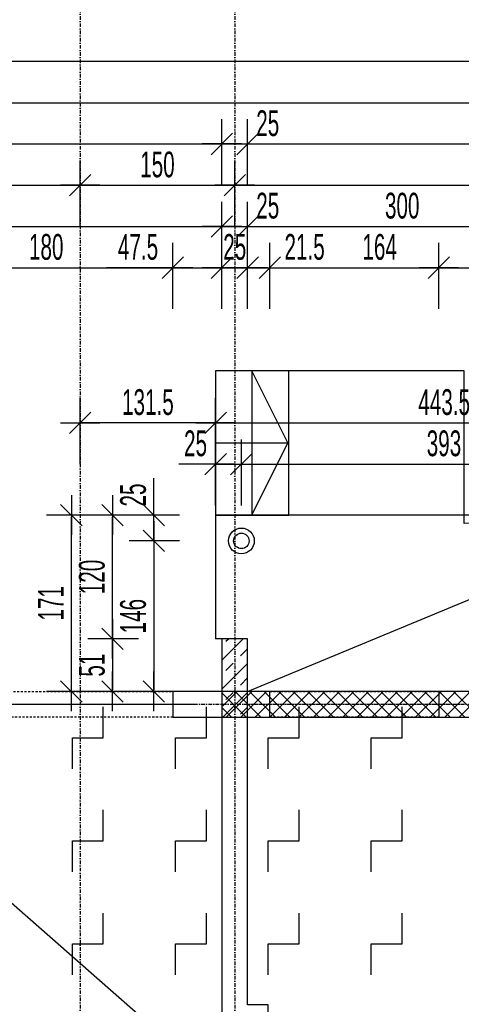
# Model space of a CAD drawing. Header units: millimetres. Extents: x -22500 to -4121, y -19317 to -14831.
# Tile 65 of 70: x -7155 to -6726, y -16507 to -15552. Entities that reach past the tile are written whole.
import ezdxf

# ---------------------------------------------------------------- set-up
doc = ezdxf.new("R2010")
doc.units = ezdxf.units.MM
doc.header["$LTSCALE"] = 10
doc.linetypes.add('MO', pattern=[0.7, 0.35, -0.17, 0.01, -0.17])
doc.linetypes.add('MP', pattern=[0.36, 0.2, -0.16])
for name, color, linetype in [('BA_szr', 1, 'Continuous'), ('BA_wym', 1, 'Continuous'), ('BD_lpm', 1, 'MP'), ('BD_osm', 1, 'MO'), ('BD_wic', 1, 'Continuous'), ('BD_wig', 3, 'Continuous'), ('BD_wis', 2, 'Continuous'), ('BZ_P_prz', 4, 'Continuous')]:
    doc.layers.add(name, color=color, linetype=linetype)
doc.styles.add('BIKWYM', font='bikromsw.shx', dxfattribs={"width": 0.6})
doc.dimstyles.new('BA_KR_100_cm', dxfattribs={"dimtxt": 25, "dimasz": 1.666667, "dimexe": 24, "dimexo": 0, "dimgap": 0, "dimtad": 0, "dimdec": 1, "dimrnd": 0.5, "dimzin": 9, "dimdsep": 46, "dimtxsty": 'BIKWYM', "dimblk": 'WYM-KR', "dimcen": 0, "dimdle": 20, "dimclrd": 256, "dimclre": 256, "dimclrt": 2, "dimadec": 0, "dimazin": 0, "dimtfac": 0.033333, "dimtdec": 1, "dimtmove": 0, "dimatfit": 3, "dimldrblk": 'WYM-KR', "dimfxl": 25, "dimfxlon": 1, "dimtvp": 0.8, "dimtolj": 1, "dimarcsym": 0})

# ---------------------------------------------------------------- blocks, each defined once
blk = doc.blocks.new('WYM-KR')
at = {"color": 7, "linetype": 'ByBlock'}
blk.add_line((6.24, 6.24), (-6.24, -6.24), dxfattribs=at)
at = {"linetype": 'ByBlock'}
blk.add_line((11.52, 0), (-11.52, 0), dxfattribs=at)
blk = doc.blocks.new('*D532')
at = {"layer": 'BA_wym', "lineweight": -2}
for p, q in [((-8054.43, -16152.22), (-8103.43, -16152.22)), ((-8079.43, -16201.57), (-8079.43, -16153.89)), ((-8054.43, -16203.23), (-8103.43, -16203.23))]:
    blk.add_line(p, q, dxfattribs=at)
at = {"layer": 'Defpoints', "color": 0}
for p in [(-8079.43, -16152.22), (-6958.43, -16152.22), (-7648.43, -16203.23)]:
    blk.add_point(p, dxfattribs=at)
at = {"layer": 'BA_wym', "lineweight": -2, "xscale": 1.666666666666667, "yscale": 1.666666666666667, "zscale": 1.666666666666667}
for p, rotation in [((-8079.43, -16152.22), 90), ((-8079.43, -16203.23), 270)]:
    blk.add_blockref('WYM-KR', p, dxfattribs=dict(at, rotation=rotation))
at = {"layer": 'BA_wym', "color": 2, "insert": (-8099.43, -16177.73), "char_height": 25, "attachment_point": 5, "rotation": 90, "style": 'BIKWYM'}
blk.add_mtext('\\A1;51', dxfattribs=at)
blk = doc.blocks.new('*D535')
at = {"layer": 'BA_wym', "lineweight": -2}
for p, q in [((-8094.43, -16152.23), (-8143.43, -16152.23)), ((-8119.43, -16153.9), (-8119.43, -18197.57)), ((-8094.43, -18199.23), (-8143.43, -18199.23))]:
    blk.add_line(p, q, dxfattribs=at)
at = {"layer": 'Defpoints', "color": 0}
for p in [(-6958.43, -16152.23), (-8119.43, -18199.23), (-7648.43, -18199.23)]:
    blk.add_point(p, dxfattribs=at)
at = {"layer": 'BA_wym', "lineweight": -2, "xscale": 1.666666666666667, "yscale": 1.666666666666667, "zscale": 1.666666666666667}
for p, rotation in [((-8119.43, -16152.23), 90), ((-8119.43, -18199.23), 270)]:
    blk.add_blockref('WYM-KR', p, dxfattribs=dict(at, rotation=rotation))
at = {"layer": 'BA_wym', "color": 2, "insert": (-8139.43, -17175.73), "char_height": 25, "attachment_point": 5, "rotation": 90, "style": 'BIKWYM'}
blk.add_mtext('\\A1;2047', dxfattribs=at)
blk = doc.blocks.new('*D576')
at = {"layer": 'BA_wym', "lineweight": -2}
for p, q in [((-7185.93, -15832.23), (-7185.93, -15768.23)), ((-7005.93, -15832.23), (-7005.93, -15768.23)), ((-7184.27, -15792.23), (-7007.6, -15792.23))]:
    blk.add_line(p, q, dxfattribs=at)
at = {"layer": 'Defpoints', "color": 0}
for p in [(-7005.93, -15792.23), (-7185.93, -16203.23), (-7005.93, -16203.23)]:
    blk.add_point(p, dxfattribs=at)
at = {"layer": 'BA_wym', "lineweight": -2, "xscale": 1.666666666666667, "yscale": 1.666666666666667, "zscale": 1.666666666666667, "rotation": 180}
blk.add_blockref('WYM-KR', (-7185.93, -15792.23), dxfattribs=at)
at = {"layer": 'BA_wym', "lineweight": -2, "xscale": 1.666666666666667, "yscale": 1.666666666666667, "zscale": 1.666666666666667}
blk.add_blockref('WYM-KR', (-7005.93, -15792.23), dxfattribs=at)
at = {"layer": 'BA_wym', "color": 2, "insert": (-7128.83, -15772.23), "char_height": 25, "attachment_point": 5, "style": 'BIKWYM'}
blk.add_mtext('\\A1;180', dxfattribs=at)
blk = doc.blocks.new('*D577')
at = {"layer": 'BA_wym', "lineweight": -2}
for p, q in [((-7005.93, -15832.23), (-7005.93, -15768.23)), ((-6958.43, -15832.23), (-6958.43, -15768.23)), ((-7007.6, -15792.23), (-7070.22, -15792.23)), ((-7005.93, -15792.23), (-6958.43, -15792.23)), ((-6956.77, -15792.23), (-6955.1, -15792.23))]:
    blk.add_line(p, q, dxfattribs=at)
at = {"layer": 'Defpoints', "color": 0}
for p in [(-6958.43, -15792.23), (-6958.43, -16152.23), (-7005.93, -16203.23)]:
    blk.add_point(p, dxfattribs=at)
at = {"layer": 'BA_wym', "lineweight": -2, "xscale": 1.666666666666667, "yscale": 1.666666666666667, "zscale": 1.666666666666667}
blk.add_blockref('WYM-KR', (-7005.93, -15792.23), dxfattribs=at)
at = {"layer": 'BA_wym', "lineweight": -2, "xscale": 1.666666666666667, "yscale": 1.666666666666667, "zscale": 1.666666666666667, "rotation": 180}
blk.add_blockref('WYM-KR', (-6958.43, -15792.23), dxfattribs=at)
at = {"layer": 'BA_wym', "color": 2, "insert": (-7039.74, -15772.23), "char_height": 25, "attachment_point": 5, "style": 'BIKWYM'}
blk.add_mtext('\\A1;47.5', dxfattribs=at)
blk = doc.blocks.new('*D578')
at = {"layer": 'BA_wym', "lineweight": -2}
for p, q in [((-6958.43, -15832.23), (-6958.43, -15768.23)), ((-6933.43, -15832.23), (-6933.43, -15768.23)), ((-6960.1, -15792.23), (-6961.77, -15792.23)), ((-6958.43, -15792.23), (-6933.43, -15792.23)), ((-6931.77, -15792.23), (-6930.1, -15792.23))]:
    blk.add_line(p, q, dxfattribs=at)
at = {"layer": 'Defpoints', "color": 0}
for p in [(-6933.43, -15792.23), (-6958.43, -16152.23), (-6933.43, -16152.23)]:
    blk.add_point(p, dxfattribs=at)
at = {"layer": 'BA_wym', "lineweight": -2, "xscale": 1.666666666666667, "yscale": 1.666666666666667, "zscale": 1.666666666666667}
blk.add_blockref('WYM-KR', (-6958.43, -15792.23), dxfattribs=at)
at = {"layer": 'BA_wym', "lineweight": -2, "xscale": 1.666666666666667, "yscale": 1.666666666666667, "zscale": 1.666666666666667, "rotation": 180}
blk.add_blockref('WYM-KR', (-6933.43, -15792.23), dxfattribs=at)
at = {"layer": 'BA_wym', "color": 2, "insert": (-6945.93, -15772.23), "char_height": 25, "attachment_point": 5, "style": 'BIKWYM'}
blk.add_mtext('\\A1;25', dxfattribs=at)
blk = doc.blocks.new('*D579')
at = {"layer": 'BA_wym', "lineweight": -2}
for p, q in [((-6933.43, -15832.23), (-6933.43, -15768.23)), ((-6911.93, -15832.23), (-6911.93, -15768.23)), ((-6935.1, -15792.23), (-6936.77, -15792.23)), ((-6933.43, -15792.23), (-6911.93, -15792.23)), ((-6910.27, -15792.23), (-6847.65, -15792.23))]:
    blk.add_line(p, q, dxfattribs=at)
at = {"layer": 'Defpoints', "color": 0}
for p in [(-6911.93, -15792.23), (-6933.43, -16152.23), (-6911.93, -16203.23)]:
    blk.add_point(p, dxfattribs=at)
at = {"layer": 'BA_wym', "lineweight": -2, "xscale": 1.666666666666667, "yscale": 1.666666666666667, "zscale": 1.666666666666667}
blk.add_blockref('WYM-KR', (-6933.43, -15792.23), dxfattribs=at)
at = {"layer": 'BA_wym', "lineweight": -2, "xscale": 1.666666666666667, "yscale": 1.666666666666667, "zscale": 1.666666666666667, "rotation": 180}
blk.add_blockref('WYM-KR', (-6911.93, -15792.23), dxfattribs=at)
at = {"layer": 'BA_wym', "color": 2, "insert": (-6878.12, -15772.23), "char_height": 25, "attachment_point": 5, "style": 'BIKWYM'}
blk.add_mtext('\\A1;21.5', dxfattribs=at)
blk = doc.blocks.new('*D580')
at = {"layer": 'BA_wym', "lineweight": -2}
for p, q in [((-6911.93, -15832.23), (-6911.93, -15768.23)), ((-6747.93, -15832.23), (-6747.93, -15768.23)), ((-6910.27, -15792.23), (-6749.6, -15792.23))]:
    blk.add_line(p, q, dxfattribs=at)
at = {"layer": 'Defpoints', "color": 0}
for p in [(-6747.93, -15792.23), (-6911.93, -16203.23), (-6747.93, -16203.23)]:
    blk.add_point(p, dxfattribs=at)
at = {"layer": 'BA_wym', "lineweight": -2, "xscale": 1.666666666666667, "yscale": 1.666666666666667, "zscale": 1.666666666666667, "rotation": 180}
blk.add_blockref('WYM-KR', (-6911.93, -15792.23), dxfattribs=at)
at = {"layer": 'BA_wym', "lineweight": -2, "xscale": 1.666666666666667, "yscale": 1.666666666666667, "zscale": 1.666666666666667}
blk.add_blockref('WYM-KR', (-6747.93, -15792.23), dxfattribs=at)
at = {"layer": 'BA_wym', "color": 2, "insert": (-6805.32, -15772.23), "char_height": 25, "attachment_point": 5, "style": 'BIKWYM'}
blk.add_mtext('\\A1;164', dxfattribs=at)
blk = doc.blocks.new('*D581')
at = {"layer": 'BA_wym', "lineweight": -2}
for p, q in [((-6747.93, -15832.23), (-6747.93, -15768.23)), ((-6525.93, -15832.23), (-6525.93, -15768.23)), ((-6746.27, -15792.23), (-6527.6, -15792.23))]:
    blk.add_line(p, q, dxfattribs=at)
at = {"layer": 'Defpoints', "color": 0}
for p in [(-6525.93, -15792.23), (-6747.93, -16203.23), (-6525.93, -16203.23)]:
    blk.add_point(p, dxfattribs=at)
at = {"layer": 'BA_wym', "lineweight": -2, "xscale": 1.666666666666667, "yscale": 1.666666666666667, "zscale": 1.666666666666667, "rotation": 180}
blk.add_blockref('WYM-KR', (-6747.93, -15792.23), dxfattribs=at)
at = {"layer": 'BA_wym', "lineweight": -2, "xscale": 1.666666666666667, "yscale": 1.666666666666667, "zscale": 1.666666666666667}
blk.add_blockref('WYM-KR', (-6525.93, -15792.23), dxfattribs=at)
at = {"layer": 'BA_wym', "color": 2, "insert": (-6636.93, -15772.23), "char_height": 25, "attachment_point": 5, "style": 'BIKWYM'}
blk.add_mtext('\\A1;222', dxfattribs=at)
blk = doc.blocks.new('*D596')
at = {"layer": 'BA_wym', "lineweight": -2}
for p, q in [((-7623.43, -15792.23), (-7623.43, -15728.23)), ((-6958.43, -15792.23), (-6958.43, -15728.23)), ((-7621.77, -15752.23), (-6960.1, -15752.23))]:
    blk.add_line(p, q, dxfattribs=at)
at = {"layer": 'Defpoints', "color": 0}
for p in [(-6958.43, -15752.23), (-6958.43, -16152.23), (-7623.43, -16203.23)]:
    blk.add_point(p, dxfattribs=at)
at = {"layer": 'BA_wym', "lineweight": -2, "xscale": 1.666666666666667, "yscale": 1.666666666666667, "zscale": 1.666666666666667, "rotation": 180}
blk.add_blockref('WYM-KR', (-7623.43, -15752.23), dxfattribs=at)
at = {"layer": 'BA_wym', "lineweight": -2, "xscale": 1.666666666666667, "yscale": 1.666666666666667, "zscale": 1.666666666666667}
blk.add_blockref('WYM-KR', (-6958.43, -15752.23), dxfattribs=at)
at = {"layer": 'BA_wym', "color": 2, "insert": (-7290.93, -15732.23), "char_height": 25, "attachment_point": 5, "style": 'BIKWYM'}
blk.add_mtext('\\A1;665', dxfattribs=at)
blk = doc.blocks.new('*D597')
at = {"layer": 'BA_wym', "lineweight": -2}
for p, q in [((-6958.43, -15792.23), (-6958.43, -15728.23)), ((-6933.43, -15792.23), (-6933.43, -15728.23)), ((-6960.1, -15752.23), (-6961.77, -15752.23)), ((-6958.43, -15752.23), (-6933.43, -15752.23)), ((-6931.77, -15752.23), (-6897.72, -15752.23))]:
    blk.add_line(p, q, dxfattribs=at)
at = {"layer": 'Defpoints', "color": 0}
for p in [(-6933.43, -15752.23), (-6958.43, -16152.23), (-6933.43, -16152.23)]:
    blk.add_point(p, dxfattribs=at)
at = {"layer": 'BA_wym', "lineweight": -2, "xscale": 1.666666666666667, "yscale": 1.666666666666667, "zscale": 1.666666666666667}
blk.add_blockref('WYM-KR', (-6958.43, -15752.23), dxfattribs=at)
at = {"layer": 'BA_wym', "lineweight": -2, "xscale": 1.666666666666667, "yscale": 1.666666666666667, "zscale": 1.666666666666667, "rotation": 180}
blk.add_blockref('WYM-KR', (-6933.43, -15752.23), dxfattribs=at)
at = {"layer": 'BA_wym', "color": 2, "insert": (-6913.91, -15732.23), "char_height": 25, "attachment_point": 5, "style": 'BIKWYM'}
blk.add_mtext('\\A1;25', dxfattribs=at)
blk = doc.blocks.new('*D598')
at = {"layer": 'BA_wym', "lineweight": -2}
for p, q in [((-6933.43, -15792.23), (-6933.43, -15728.23)), ((-6633.43, -15792.23), (-6633.43, -15728.23)), ((-6931.77, -15752.23), (-6635.1, -15752.23))]:
    blk.add_line(p, q, dxfattribs=at)
at = {"layer": 'Defpoints', "color": 0}
for p in [(-6633.43, -15752.23), (-6933.43, -16152.23), (-6633.43, -16228.23)]:
    blk.add_point(p, dxfattribs=at)
at = {"layer": 'BA_wym', "lineweight": -2, "xscale": 1.666666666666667, "yscale": 1.666666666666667, "zscale": 1.666666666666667, "rotation": 180}
blk.add_blockref('WYM-KR', (-6933.43, -15752.23), dxfattribs=at)
at = {"layer": 'BA_wym', "lineweight": -2, "xscale": 1.666666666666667, "yscale": 1.666666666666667, "zscale": 1.666666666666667}
blk.add_blockref('WYM-KR', (-6633.43, -15752.23), dxfattribs=at)
at = {"layer": 'BA_wym', "color": 2, "insert": (-6783.43, -15732.23), "char_height": 25, "attachment_point": 5, "style": 'BIKWYM'}
blk.add_mtext('\\A1;300', dxfattribs=at)
blk = doc.blocks.new('*D609')
at = {"layer": 'BA_wym', "lineweight": -2}
for p, q in [((-7635.93, -15752.23), (-7635.93, -15688.23)), ((-7095.93, -15752.23), (-7095.93, -15688.23)), ((-7634.27, -15712.23), (-7097.6, -15712.23))]:
    blk.add_line(p, q, dxfattribs=at)
at = {"layer": 'Defpoints', "color": 0}
for p in [(-7095.93, -15712.23), (-7635.93, -16203.23), (-7095.93, -16203.23)]:
    blk.add_point(p, dxfattribs=at)
at = {"layer": 'BA_wym', "lineweight": -2, "xscale": 1.666666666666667, "yscale": 1.666666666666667, "zscale": 1.666666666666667, "rotation": 180}
blk.add_blockref('WYM-KR', (-7635.93, -15712.23), dxfattribs=at)
at = {"layer": 'BA_wym', "lineweight": -2, "xscale": 1.666666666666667, "yscale": 1.666666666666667, "zscale": 1.666666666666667}
blk.add_blockref('WYM-KR', (-7095.93, -15712.23), dxfattribs=at)
at = {"layer": 'BA_wym', "color": 2, "insert": (-7365.93, -15692.23), "char_height": 25, "attachment_point": 5, "style": 'BIKWYM'}
blk.add_mtext('\\A1;540', dxfattribs=at)
blk = doc.blocks.new('*D610')
at = {"layer": 'BA_wym', "lineweight": -2}
for p, q in [((-7095.93, -15752.23), (-7095.93, -15688.23)), ((-6945.93, -15752.23), (-6945.93, -15688.23)), ((-7094.27, -15712.23), (-6947.6, -15712.23))]:
    blk.add_line(p, q, dxfattribs=at)
at = {"layer": 'Defpoints', "color": 0}
for p in [(-6945.93, -15712.23), (-6945.93, -16152.23), (-7095.93, -16203.23)]:
    blk.add_point(p, dxfattribs=at)
at = {"layer": 'BA_wym', "lineweight": -2, "xscale": 1.666666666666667, "yscale": 1.666666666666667, "zscale": 1.666666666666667, "rotation": 180}
blk.add_blockref('WYM-KR', (-7095.93, -15712.23), dxfattribs=at)
at = {"layer": 'BA_wym', "lineweight": -2, "xscale": 1.666666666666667, "yscale": 1.666666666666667, "zscale": 1.666666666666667}
blk.add_blockref('WYM-KR', (-6945.93, -15712.23), dxfattribs=at)
at = {"layer": 'BA_wym', "color": 2, "insert": (-7020.93, -15692.23), "char_height": 25, "attachment_point": 5, "style": 'BIKWYM'}
blk.add_mtext('\\A1;150', dxfattribs=at)
blk = doc.blocks.new('*D611')
at = {"layer": 'BA_wym', "lineweight": -2}
for p, q in [((-6945.93, -15752.23), (-6945.93, -15688.23)), ((-6345.93, -15752.23), (-6345.93, -15688.23)), ((-6944.27, -15712.23), (-6347.6, -15712.23))]:
    blk.add_line(p, q, dxfattribs=at)
at = {"layer": 'Defpoints', "color": 0}
for p in [(-6345.93, -15712.23), (-6945.93, -16152.23), (-6345.93, -16203.23)]:
    blk.add_point(p, dxfattribs=at)
at = {"layer": 'BA_wym', "lineweight": -2, "xscale": 1.666666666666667, "yscale": 1.666666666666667, "zscale": 1.666666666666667, "rotation": 180}
blk.add_blockref('WYM-KR', (-6945.93, -15712.23), dxfattribs=at)
at = {"layer": 'BA_wym', "lineweight": -2, "xscale": 1.666666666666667, "yscale": 1.666666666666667, "zscale": 1.666666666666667}
blk.add_blockref('WYM-KR', (-6345.93, -15712.23), dxfattribs=at)
at = {"layer": 'BA_wym', "color": 2, "insert": (-6645.93, -15692.23), "char_height": 25, "attachment_point": 5, "style": 'BIKWYM'}
blk.add_mtext('\\A1;600', dxfattribs=at)
blk = doc.blocks.new('*D616')
at = {"layer": 'BA_wym', "lineweight": -2}
for p, q in [((-7648.43, -15712.23), (-7648.43, -15648.23)), ((-6958.43, -15712.23), (-6958.43, -15648.23)), ((-7646.77, -15672.23), (-6960.1, -15672.23))]:
    blk.add_line(p, q, dxfattribs=at)
at = {"layer": 'Defpoints', "color": 0}
for p in [(-6958.43, -15672.23), (-6958.43, -16152.23), (-7648.43, -16203.23)]:
    blk.add_point(p, dxfattribs=at)
at = {"layer": 'BA_wym', "lineweight": -2, "xscale": 1.666666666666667, "yscale": 1.666666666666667, "zscale": 1.666666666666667, "rotation": 180}
blk.add_blockref('WYM-KR', (-7648.43, -15672.23), dxfattribs=at)
at = {"layer": 'BA_wym', "lineweight": -2, "xscale": 1.666666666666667, "yscale": 1.666666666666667, "zscale": 1.666666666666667}
blk.add_blockref('WYM-KR', (-6958.43, -15672.23), dxfattribs=at)
at = {"layer": 'BA_wym', "color": 2, "insert": (-7303.43, -15652.23), "char_height": 25, "attachment_point": 5, "style": 'BIKWYM'}
blk.add_mtext('\\A1;690', dxfattribs=at)
blk = doc.blocks.new('*D617')
at = {"layer": 'BA_wym', "lineweight": -2}
for p, q in [((-6958.43, -15712.23), (-6958.43, -15648.23)), ((-6933.43, -15712.23), (-6933.43, -15648.23)), ((-6960.1, -15672.23), (-6961.77, -15672.23)), ((-6958.43, -15672.23), (-6933.43, -15672.23)), ((-6931.77, -15672.23), (-6897.72, -15672.23))]:
    blk.add_line(p, q, dxfattribs=at)
at = {"layer": 'Defpoints', "color": 0}
for p in [(-6933.43, -15672.23), (-6958.43, -16152.23), (-6933.43, -16152.23)]:
    blk.add_point(p, dxfattribs=at)
at = {"layer": 'BA_wym', "lineweight": -2, "xscale": 1.666666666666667, "yscale": 1.666666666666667, "zscale": 1.666666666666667}
blk.add_blockref('WYM-KR', (-6958.43, -15672.23), dxfattribs=at)
at = {"layer": 'BA_wym', "lineweight": -2, "xscale": 1.666666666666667, "yscale": 1.666666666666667, "zscale": 1.666666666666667, "rotation": 180}
blk.add_blockref('WYM-KR', (-6933.43, -15672.23), dxfattribs=at)
at = {"layer": 'BA_wym', "color": 2, "insert": (-6913.91, -15652.23), "char_height": 25, "attachment_point": 5, "style": 'BIKWYM'}
blk.add_mtext('\\A1;25', dxfattribs=at)
blk = doc.blocks.new('*D618')
at = {"layer": 'BA_wym', "lineweight": -2}
for p, q in [((-6933.43, -15712.23), (-6933.43, -15648.23)), ((-5758.43, -15712.23), (-5758.43, -15648.23)), ((-6931.77, -15672.23), (-5760.1, -15672.23))]:
    blk.add_line(p, q, dxfattribs=at)
at = {"layer": 'Defpoints', "color": 0}
for p in [(-5758.43, -15672.23), (-6933.43, -16152.23), (-5758.43, -16152.23)]:
    blk.add_point(p, dxfattribs=at)
at = {"layer": 'BA_wym', "lineweight": -2, "xscale": 1.666666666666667, "yscale": 1.666666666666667, "zscale": 1.666666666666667, "rotation": 180}
blk.add_blockref('WYM-KR', (-6933.43, -15672.23), dxfattribs=at)
at = {"layer": 'BA_wym', "lineweight": -2, "xscale": 1.666666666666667, "yscale": 1.666666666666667, "zscale": 1.666666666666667}
blk.add_blockref('WYM-KR', (-5758.43, -15672.23), dxfattribs=at)
at = {"layer": 'BA_wym', "color": 2, "insert": (-6345.93, -15652.23), "char_height": 25, "attachment_point": 5, "style": 'BIKWYM'}
blk.add_mtext('\\A1;1175', dxfattribs=at)
blk = doc.blocks.new('*D622')
at = {"layer": 'BA_wym', "lineweight": -2}
for p, q in [((-7648.43, -15672.23), (-7648.43, -15608.23)), ((-5043.43, -15672.23), (-5043.43, -15608.23)), ((-7646.77, -15632.23), (-5045.1, -15632.23))]:
    blk.add_line(p, q, dxfattribs=at)
at = {"layer": 'Defpoints', "color": 0}
for p in [(-5043.43, -15632.23), (-5043.43, -16203.23), (-7648.43, -16465.73)]:
    blk.add_point(p, dxfattribs=at)
at = {"layer": 'BA_wym', "lineweight": -2, "xscale": 1.666666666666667, "yscale": 1.666666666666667, "zscale": 1.666666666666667, "rotation": 180}
blk.add_blockref('WYM-KR', (-7648.43, -15632.23), dxfattribs=at)
at = {"layer": 'BA_wym', "lineweight": -2, "xscale": 1.666666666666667, "yscale": 1.666666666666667, "zscale": 1.666666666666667}
blk.add_blockref('WYM-KR', (-5043.43, -15632.23), dxfattribs=at)
at = {"layer": 'BA_wym', "color": 2, "insert": (-6345.93, -15612.23), "char_height": 25, "attachment_point": 5, "style": 'BIKWYM'}
blk.add_mtext('\\A1;2605', dxfattribs=at)
blk = doc.blocks.new('*D624')
at = {"layer": 'BA_wym', "lineweight": -2}
for p, q in [((-7819.43, -15632.23), (-7819.43, -15568.23)), ((-4872.43, -15632.23), (-4872.43, -15568.23)), ((-4874.1, -15592.23), (-7817.77, -15592.23))]:
    blk.add_line(p, q, dxfattribs=at)
at = {"layer": 'Defpoints', "color": 0}
for p in [(-7819.43, -15592.23), (-7819.43, -16465.73), (-4872.43, -16465.73)]:
    blk.add_point(p, dxfattribs=at)
at = {"layer": 'BA_wym', "lineweight": -2, "xscale": 1.666666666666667, "yscale": 1.666666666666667, "zscale": 1.666666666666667, "rotation": 180}
blk.add_blockref('WYM-KR', (-7819.43, -15592.23), dxfattribs=at)
at = {"layer": 'BA_wym', "lineweight": -2, "xscale": 1.666666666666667, "yscale": 1.666666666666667, "zscale": 1.666666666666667}
blk.add_blockref('WYM-KR', (-4872.43, -15592.23), dxfattribs=at)
at = {"layer": 'BA_wym', "color": 2, "insert": (-6345.93, -15572.23), "char_height": 25, "attachment_point": 5, "style": 'BIKWYM'}
blk.add_mtext('\\A1;2947', dxfattribs=at)
blk = doc.blocks.new('*D625')
at = {"layer": 'BA_wym', "lineweight": -2}
for p, q in [((-6964.44, -16022.74), (-6964.44, -15958.74)), ((-6939.48, -16022.74), (-6939.48, -15958.74)), ((-6966.1, -15982.74), (-7000.15, -15982.74)), ((-6964.44, -15982.74), (-6939.48, -15982.74)), ((-6937.82, -15982.74), (-6936.15, -15982.74))]:
    blk.add_line(p, q, dxfattribs=at)
at = {"layer": 'Defpoints', "color": 0}
for p in [(-6939.48, -15982.74), (-6964.44, -16032.23), (-6939.48, -16044.73)]:
    blk.add_point(p, dxfattribs=at)
at = {"layer": 'BA_wym', "lineweight": -2, "xscale": 1.666666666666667, "yscale": 1.666666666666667, "zscale": 1.666666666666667}
blk.add_blockref('WYM-KR', (-6964.44, -15982.74), dxfattribs=at)
at = {"layer": 'BA_wym', "lineweight": -2, "xscale": 1.666666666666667, "yscale": 1.666666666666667, "zscale": 1.666666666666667, "rotation": 180}
blk.add_blockref('WYM-KR', (-6939.48, -15982.74), dxfattribs=at)
at = {"layer": 'BA_wym', "color": 2, "insert": (-6983.96, -15962.74), "char_height": 25, "attachment_point": 5, "style": 'BIKWYM'}
blk.add_mtext('\\A1;25', dxfattribs=at)
blk = doc.blocks.new('*D626')
at = {"layer": 'BA_wym', "lineweight": -2}
for p, q in [((-6939.48, -16022.74), (-6939.48, -15958.74)), ((-6546.42, -16022.74), (-6546.42, -15958.74)), ((-6937.82, -15982.74), (-6548.09, -15982.74))]:
    blk.add_line(p, q, dxfattribs=at)
at = {"layer": 'Defpoints', "color": 0}
for p in [(-6546.42, -15982.74), (-6939.48, -16044.73), (-6546.42, -16044.73)]:
    blk.add_point(p, dxfattribs=at)
at = {"layer": 'BA_wym', "lineweight": -2, "xscale": 1.666666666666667, "yscale": 1.666666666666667, "zscale": 1.666666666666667, "rotation": 180}
blk.add_blockref('WYM-KR', (-6939.48, -15982.74), dxfattribs=at)
at = {"layer": 'BA_wym', "lineweight": -2, "xscale": 1.666666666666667, "yscale": 1.666666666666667, "zscale": 1.666666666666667}
blk.add_blockref('WYM-KR', (-6546.42, -15982.74), dxfattribs=at)
at = {"layer": 'BA_wym', "color": 2, "insert": (-6742.95, -15962.74), "char_height": 25, "attachment_point": 5, "style": 'BIKWYM'}
blk.add_mtext('\\A1;393', dxfattribs=at)
blk = doc.blocks.new('*D630')
at = {"layer": 'BA_wym', "lineweight": -2}
for p, q in [((-6964.44, -15982.74), (-6964.44, -15918.74)), ((-6520.99, -15982.74), (-6520.99, -15918.74)), ((-6962.77, -15942.74), (-6522.65, -15942.74))]:
    blk.add_line(p, q, dxfattribs=at)
at = {"layer": 'Defpoints', "color": 0}
for p in [(-6520.99, -15942.74), (-6964.44, -16032.23), (-6520.99, -16032.23)]:
    blk.add_point(p, dxfattribs=at)
at = {"layer": 'BA_wym', "lineweight": -2, "xscale": 1.666666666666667, "yscale": 1.666666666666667, "zscale": 1.666666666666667, "rotation": 180}
blk.add_blockref('WYM-KR', (-6964.44, -15942.74), dxfattribs=at)
at = {"layer": 'BA_wym', "lineweight": -2, "xscale": 1.666666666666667, "yscale": 1.666666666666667, "zscale": 1.666666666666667}
blk.add_blockref('WYM-KR', (-6520.99, -15942.74), dxfattribs=at)
at = {"layer": 'BA_wym', "color": 2, "insert": (-6742.71, -15922.74), "char_height": 25, "attachment_point": 5, "style": 'BIKWYM'}
blk.add_mtext('\\A1;443.5', dxfattribs=at)
blk = doc.blocks.new('*D634')
at = {"layer": 'BA_wym', "lineweight": -2}
for p, q in [((-7095.93, -15982.74), (-7095.93, -15918.74)), ((-6964.44, -15982.74), (-6964.44, -15918.74)), ((-6966.1, -15942.74), (-7094.27, -15942.74))]:
    blk.add_line(p, q, dxfattribs=at)
at = {"layer": 'Defpoints', "color": 0}
for p in [(-7095.93, -15942.74), (-6964.44, -16032.23), (-7095.93, -16046.42)]:
    blk.add_point(p, dxfattribs=at)
at = {"layer": 'BA_wym', "lineweight": -2, "xscale": 1.666666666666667, "yscale": 1.666666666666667, "zscale": 1.666666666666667, "rotation": 180}
blk.add_blockref('WYM-KR', (-7095.93, -15942.74), dxfattribs=at)
at = {"layer": 'BA_wym', "lineweight": -2, "xscale": 1.666666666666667, "yscale": 1.666666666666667, "zscale": 1.666666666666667}
blk.add_blockref('WYM-KR', (-6964.44, -15942.74), dxfattribs=at)
at = {"layer": 'BA_wym', "color": 2, "insert": (-7030.18, -15922.74), "char_height": 25, "attachment_point": 5, "style": 'BIKWYM'}
blk.add_mtext('\\A1;131.5', dxfattribs=at)
blk = doc.blocks.new('*D636')
at = {"layer": 'BA_wym', "lineweight": -2}
for p, q in [((-8134.43, -16032.23), (-8183.43, -16032.23)), ((-8159.43, -16033.9), (-8159.43, -18197.57)), ((-8134.43, -18199.23), (-8183.43, -18199.23))]:
    blk.add_line(p, q, dxfattribs=at)
at = {"layer": 'Defpoints', "color": 0}
for p in [(-6964.44, -16032.23), (-8159.43, -18199.23), (-7648.43, -18199.23)]:
    blk.add_point(p, dxfattribs=at)
at = {"layer": 'BA_wym', "lineweight": -2, "xscale": 1.666666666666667, "yscale": 1.666666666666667, "zscale": 1.666666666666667}
for p, rotation in [((-8159.43, -16032.23), 90), ((-8159.43, -18199.23), 270)]:
    blk.add_blockref('WYM-KR', p, dxfattribs=dict(at, rotation=rotation))
at = {"layer": 'BA_wym', "color": 2, "insert": (-8179.43, -17115.73), "char_height": 25, "attachment_point": 5, "rotation": 90, "style": 'BIKWYM'}
blk.add_mtext('\\A1;2167', dxfattribs=at)
blk = doc.blocks.new('*D639')
at = {"layer": 'BA_wym', "lineweight": -2}
for p, q in [((-6999.44, -16057.23), (-7048.44, -16057.23)), ((-7024.44, -16058.9), (-7024.44, -16201.58)), ((-6999.44, -16203.25), (-7048.44, -16203.25))]:
    blk.add_line(p, q, dxfattribs=at)
at = {"layer": 'Defpoints', "color": 0}
for p in [(-6951.98, -16057.23), (-7024.44, -16203.25), (-6984.44, -16203.25)]:
    blk.add_point(p, dxfattribs=at)
at = {"layer": 'BA_wym', "lineweight": -2, "xscale": 1.666666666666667, "yscale": 1.666666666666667, "zscale": 1.666666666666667}
for p, rotation in [((-7024.44, -16057.23), 90), ((-7024.44, -16203.25), 270)]:
    blk.add_blockref('WYM-KR', p, dxfattribs=dict(at, rotation=rotation))
at = {"layer": 'BA_wym', "color": 2, "insert": (-7044.44, -16130.24), "char_height": 25, "attachment_point": 5, "rotation": 90, "style": 'BIKWYM'}
blk.add_mtext('\\A1;146', dxfattribs=at)
blk = doc.blocks.new('*D640')
at = {"layer": 'BA_wym', "lineweight": -2}
for p, q in [((-7024.44, -16030.57), (-7024.44, -15996.52)), ((-6999.44, -16032.23), (-7048.44, -16032.23)), ((-7024.44, -16057.23), (-7024.44, -16032.23)), ((-6999.44, -16057.23), (-7048.44, -16057.23)), ((-7024.44, -16058.9), (-7024.44, -16060.57))]:
    blk.add_line(p, q, dxfattribs=at)
at = {"layer": 'Defpoints', "color": 0}
for p in [(-7024.44, -16032.23), (-6964.44, -16032.23), (-6951.98, -16057.23)]:
    blk.add_point(p, dxfattribs=at)
at = {"layer": 'BA_wym', "lineweight": -2, "xscale": 1.666666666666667, "yscale": 1.666666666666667, "zscale": 1.666666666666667}
for p, rotation in [((-7024.44, -16032.23), 270), ((-7024.44, -16057.23), 90)]:
    blk.add_blockref('WYM-KR', p, dxfattribs=dict(at, rotation=rotation))
at = {"layer": 'BA_wym', "color": 2, "insert": (-7044.44, -16012.71), "char_height": 25, "attachment_point": 5, "rotation": 90, "style": 'BIKWYM'}
blk.add_mtext('\\A1;25', dxfattribs=at)
blk = doc.blocks.new('*D641')
at = {"layer": 'BA_wym', "lineweight": -2}
for p, q in [((-7039.44, -16152.25), (-7088.44, -16152.25)), ((-7064.44, -16153.92), (-7064.44, -16201.58)), ((-7039.44, -16203.25), (-7088.44, -16203.25))]:
    blk.add_line(p, q, dxfattribs=at)
at = {"layer": 'Defpoints', "color": 0}
for p in [(-6964.44, -16152.25), (-7064.44, -16203.25), (-7024.44, -16203.25)]:
    blk.add_point(p, dxfattribs=at)
at = {"layer": 'BA_wym', "lineweight": -2, "xscale": 1.666666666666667, "yscale": 1.666666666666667, "zscale": 1.666666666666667}
for p, rotation in [((-7064.44, -16152.25), 90), ((-7064.44, -16203.25), 270)]:
    blk.add_blockref('WYM-KR', p, dxfattribs=dict(at, rotation=rotation))
at = {"layer": 'BA_wym', "color": 2, "insert": (-7084.44, -16177.75), "char_height": 25, "attachment_point": 5, "rotation": 90, "style": 'BIKWYM'}
blk.add_mtext('\\A1;51', dxfattribs=at)
blk = doc.blocks.new('*D642')
at = {"layer": 'BA_wym', "lineweight": -2}
for p, q in [((-7039.44, -16032.23), (-7088.44, -16032.23)), ((-7064.44, -16150.58), (-7064.44, -16033.9)), ((-7039.44, -16152.25), (-7088.44, -16152.25))]:
    blk.add_line(p, q, dxfattribs=at)
at = {"layer": 'Defpoints', "color": 0}
for p in [(-7064.44, -16032.23), (-6964.44, -16032.23), (-6964.44, -16152.25)]:
    blk.add_point(p, dxfattribs=at)
at = {"layer": 'BA_wym', "lineweight": -2, "xscale": 1.666666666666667, "yscale": 1.666666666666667, "zscale": 1.666666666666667}
for p, rotation in [((-7064.44, -16032.23), 90), ((-7064.44, -16152.25), 270)]:
    blk.add_blockref('WYM-KR', p, dxfattribs=dict(at, rotation=rotation))
at = {"layer": 'BA_wym', "color": 2, "insert": (-7084.44, -16092.24), "char_height": 25, "attachment_point": 5, "rotation": 90, "style": 'BIKWYM'}
blk.add_mtext('\\A1;120', dxfattribs=at)
blk = doc.blocks.new('*D643')
at = {"layer": 'BA_wym', "lineweight": -2}
for p, q in [((-7079.44, -16032.23), (-7128.44, -16032.23)), ((-7104.44, -16201.58), (-7104.44, -16033.9)), ((-7079.44, -16203.25), (-7128.44, -16203.25))]:
    blk.add_line(p, q, dxfattribs=at)
at = {"layer": 'Defpoints', "color": 0}
for p in [(-7104.44, -16032.23), (-7064.44, -16032.23), (-7061.82, -16203.25)]:
    blk.add_point(p, dxfattribs=at)
at = {"layer": 'BA_wym', "lineweight": -2, "xscale": 1.666666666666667, "yscale": 1.666666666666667, "zscale": 1.666666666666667}
for p, rotation in [((-7104.44, -16032.23), 90), ((-7104.44, -16203.25), 270)]:
    blk.add_blockref('WYM-KR', p, dxfattribs=dict(at, rotation=rotation))
at = {"layer": 'BA_wym', "color": 2, "insert": (-7124.44, -16117.74), "char_height": 25, "attachment_point": 5, "rotation": 90, "style": 'BIKWYM'}
blk.add_mtext('\\A1;171', dxfattribs=at)

msp = doc.modelspace()

# ---------------------------------------------------------------- hatches: boundary and pattern name
at = {"layer": 'BA_szr'}
h = msp.add_hatch(dxfattribs=at)
h.set_pattern_fill('BIK_ZELBET', color=256, scale=100, angle=45, pattern_type=2)
h.set_pattern_definition([(45, (-18572.21, -17293.086), (-14.142136, 14.142136), []), (45, (-18579.282, -17286.015), (-14.142136, 14.142136), [10, -10])])
h.paths.add_polyline_path([(-6958.43, -16228.23), (-6933.43, -16228.23), (-6933.43, -16152.23), (-6958.43, -16152.23)])
h = msp.add_hatch(dxfattribs=at)
h.set_pattern_fill('BIK_CIAGLE_SKRZYZOWANE', color=8, scale=100, angle=45, pattern_type=2)
h.set_pattern_definition([(45, (-2016.022, -17272.086), (-7.071068, 7.071068), []), (135, (-2016.022, -17272.086), (-7.071068, -7.071068), [])])
h.paths.add_polyline_path([(-6958.43, -16228.23), (-6958.43, -16203.23), (-5733.43, -16203.23), (-5733.43, -16228.23)])

# ---------------------------------------------------------------- linework, layer by layer
at = {"layer": 'BD_lpm'}
for points in [[(-7005.93, -16228.23), (-7185.93, -16228.23), (-7185.93, -16203.23), (-7005.93, -16203.23)], [(-6747.93, -16228.23), (-6911.93, -16228.23), (-6911.93, -16203.23), (-6747.93, -16203.23)]]:
    msp.add_lwpolyline(points, close=True, dxfattribs=at)
at = {"layer": 'BD_osm', "color": 5}
for p, q in [((-7210.93, -16215.73), (-6980.93, -16215.73)), ((-6936.93, -16215.73), (-6722.93, -16215.73))]:
    msp.add_line(p, q, dxfattribs=at)
at = {"layer": 'BD_osm'}
for points in [[(-7095.93, -15492.23), (-7095.93, -18704.69)], [(-6945.93, -15492.23), (-6945.93, -18704.69)], [(-8259.43, -16215.73), (-4432.43, -16215.73)]]:
    msp.add_lwpolyline(points, dxfattribs=at)
at = {"layer": 'BD_wic', "color": 5}
msp.add_line((-4120.79, -19082.11), (-8688.2, -15067.9), dxfattribs=at)
at = {"layer": 'BD_wic'}
msp.add_line((-6958.43, -16152.23), (-6964.43, -16152.23), dxfattribs=at)
at = {"layer": 'BD_wic', "color": 8}
for points in [[(-5727.43, -16152.23), (-5727.43, -16040.19), (-6723.43, -16040.23), (-6723.43, -15892.23), (-6964.44, -15892.23), (-6964.43, -16152.23)], [(-6964.44, -16032.23), (-6893.44, -16032.23), (-6893.44, -15892.23)], [(-6964.44, -15962.23), (-6894.44, -15962.23), (-6929.44, -15892.23), (-6929.44, -16032.23), (-6894.44, -15962.23)]]:
    msp.add_lwpolyline(points, dxfattribs=at)
at = {"layer": 'BD_wic'}
for points in [[(-6520.97, -16203.23), (-6520.97, -16032.23), (-6964.44, -16032.23), (-6964.44, -16152.23)], [(-6933.43, -16203.23), (-6520.97, -16032.23)]]:
    msp.add_lwpolyline(points, dxfattribs=at)
msp.add_circle((-6939.48, -16057.23), 7.5, dxfattribs=at)
at = {"layer": 'BD_wig'}
for points in [[(-6911.93, -16228.23), (-6911.93, -16203.23), (-6933.43, -16203.23), (-6933.43, -16152.23), (-6958.43, -16152.23), (-6958.43, -16203.23), (-7005.93, -16203.23), (-7005.93, -16228.23), (-6958.43, -16228.23), (-6958.43, -17043.23), (-6969.39, -17043.23), (-6969.39, -17068.23), (-6913.43, -17068.23), (-6913.43, -17043.23), (-6933.43, -17043.23), (-6933.43, -16532.23), (-6913.43, -16532.23), (-6913.43, -16507.23), (-6933.43, -16507.23), (-6933.43, -16228.23), (-6911.93, -16228.23)], [(-6525.93, -16228.23), (-6525.93, -16203.23), (-6747.93, -16203.23), (-6747.93, -16228.23), (-6633.43, -16228.23), (-6633.43, -16373.83), (-6608.43, -16373.83), (-6608.43, -16228.23), (-6525.93, -16228.23)]]:
    msp.add_lwpolyline(points, dxfattribs=at)
msp.add_lwpolyline([(-6958.43, -16228.23), (-6933.43, -16228.23), (-6933.43, -16152.23), (-6958.43, -16152.23)], close=True, dxfattribs=at)
msp.add_circle((-6939.48, -16057.23), 12.5, dxfattribs=at)
at = {"layer": 'BD_wis', "color": 8}
msp.add_lwpolyline([(-6958.43, -16228.23), (-5733.43, -16228.23), (-5733.43, -16203.23), (-6958.43, -16203.23)], close=True, dxfattribs=at)
at = {"layer": 'BZ_P_prz'}
for points in [[(-7103.43, -16278.23), (-7103.43, -16248.23), (-7073.43, -16248.23), (-7073.43, -16218.23)], [(-7003.43, -16278.23), (-7003.43, -16248.23), (-6973.43, -16248.23), (-6973.43, -16218.23)], [(-6913.43, -16278.23), (-6913.43, -16248.23), (-6883.43, -16248.23), (-6883.43, -16218.23)], [(-6813.43, -16278.23), (-6813.43, -16248.23), (-6783.43, -16248.23), (-6783.43, -16218.23)], [(-7103.43, -16378.23), (-7103.43, -16348.23), (-7073.43, -16348.23), (-7073.43, -16318.23)], [(-7003.43, -16378.23), (-7003.43, -16348.23), (-6973.43, -16348.23), (-6973.43, -16318.23)], [(-6913.43, -16378.23), (-6913.43, -16348.23), (-6883.43, -16348.23), (-6883.43, -16318.23)], [(-6813.43, -16378.23), (-6813.43, -16348.23), (-6783.43, -16348.23), (-6783.43, -16318.23)], [(-7103.43, -16478.23), (-7103.43, -16448.23), (-7073.43, -16448.23), (-7073.43, -16418.23)], [(-7003.43, -16478.23), (-7003.43, -16448.23), (-6973.43, -16448.23), (-6973.43, -16418.23)], [(-6913.43, -16478.23), (-6913.43, -16448.23), (-6883.43, -16448.23), (-6883.43, -16418.23)], [(-6813.43, -16478.23), (-6813.43, -16448.23), (-6783.43, -16448.23), (-6783.43, -16418.23)]]:
    msp.add_lwpolyline(points, dxfattribs=at)

# ---------------------------------------------------------------- dimensions: what is measured, and where the dimension line sits
at = {"layer": 'BA_wym'}
for base, p1, p2, override, picture, middle in [((-7819.43, -15592.23), (-4872.43, -16465.73), (-7819.43, -16465.73), {"dimatfit": 1, "dimfxl": 40}, '*D624', (-6345.93, -15572.23)), ((-5043.43, -15632.23), (-7648.43, -16465.73), (-5043.43, -16203.23), {"dimtmove": 1, "dimatfit": 1, "dimfxl": 40}, '*D622', (-6345.93, -15612.23)), ((-6958.43, -15672.23), (-7648.43, -16203.23), (-6958.43, -16152.23), {"dimatfit": 1, "dimfxl": 40}, '*D616', (-7303.43, -15652.23)), ((-6933.43, -15672.23), (-6958.43, -16152.23), (-6933.43, -16152.23), {"dimblk": 'WYM-KR', "dimatfit": 1, "dimfxl": 40}, '*D617', (-6913.91, -15652.23)), ((-5758.43, -15672.23), (-6933.43, -16152.23), (-5758.43, -16152.23), {"dimtmove": 1, "dimatfit": 1, "dimfxl": 40}, '*D618', (-6345.93, -15652.23)), ((-7095.93, -15712.23), (-7635.93, -16203.23), (-7095.93, -16203.23), {"dimtmove": 1, "dimatfit": 1, "dimfxl": 40}, '*D609', (-7365.93, -15692.23)), ((-6945.93, -15712.23), (-7095.93, -16203.23), (-6945.93, -16152.23), {"dimtmove": 1, "dimatfit": 1, "dimfxl": 40}, '*D610', (-7020.93, -15692.23)), ((-6345.93, -15712.23), (-6945.93, -16152.23), (-6345.93, -16203.23), {"dimtmove": 1, "dimatfit": 1, "dimfxl": 40}, '*D611', (-6645.93, -15692.23)), ((-6958.43, -15752.23), (-7623.43, -16203.23), (-6958.43, -16152.23), {"dimtmove": 1, "dimatfit": 1, "dimfxl": 40}, '*D596', (-7290.93, -15732.23)), ((-6933.43, -15752.23), (-6958.43, -16152.23), (-6933.43, -16152.23), {"dimblk": 'WYM-KR', "dimatfit": 1, "dimfxl": 40}, '*D597', (-6913.91, -15732.23)), ((-6633.43, -15752.23), (-6933.43, -16152.23), (-6633.43, -16228.23), {"dimtmove": 1, "dimatfit": 1, "dimfxl": 40}, '*D598', (-6783.43, -15732.23)), ((-6911.93, -15792.23), (-6933.43, -16152.23), (-6911.93, -16203.23), {"dimblk": 'WYM-KR', "dimatfit": 1, "dimfxl": 40}, '*D579', (-6878.12, -15772.23)), ((-6525.93, -15792.23), (-6747.93, -16203.23), (-6525.93, -16203.23), {"dimtmove": 1, "dimatfit": 1, "dimfxl": 40}, '*D581', (-6636.93, -15772.23)), ((-7095.93, -15942.74), (-6964.44, -16032.23), (-7095.93, -16046.42), {"dimatfit": 1, "dimfxl": 40}, '*D634', (-7030.18, -15922.74)), ((-6520.986, -15942.7447), (-6964.4354, -16032.2342), (-6520.986, -16032.2342), {"dimatfit": 1, "dimfxl": 40}, '*D630', (-6742.7107, -15922.7447)), ((-6546.42, -15982.74), (-6939.48, -16044.73), (-6546.42, -16044.73), {"dimtmove": 1, "dimatfit": 1, "dimfxl": 40}, '*D626', (-6742.95, -15962.74))]:
    dim = msp.add_linear_dim(base=base, p1=p1, p2=p2, dimstyle='BA_KR_100_cm', override=override, dxfattribs=at)
    dim.commit()
    dim.dimension.update_dxf_attribs({"geometry": picture, "text_midpoint": middle})
for base, p1, p2, override, picture, middle in [((-7005.93, -15792.23), (-7185.93, -16203.23), (-7005.93, -16203.23), {"dimtmove": 1, "dimatfit": 1, "dimfxl": 40}, '*D576', (-7128.83, -15792.23)), ((-6958.43, -15792.23), (-7005.93, -16203.23), (-6958.43, -16152.23), {"dimblk": 'WYM-KR', "dimatfit": 1, "dimfxl": 40}, '*D577', (-7039.74, -15792.23)), ((-6933.43, -15792.23), (-6958.43, -16152.23), (-6933.43, -16152.23), {"dimblk": 'WYM-KR', "dimatfit": 1, "dimfxl": 40}, '*D578', (-6945.93, -15792.23)), ((-6747.93, -15792.23), (-6911.93, -16203.23), (-6747.93, -16203.23), {"dimtmove": 1, "dimatfit": 1, "dimfxl": 40}, '*D580', (-6805.32, -15792.23)), ((-6939.48, -15982.74), (-6964.44, -16032.23), (-6939.48, -16044.73), {"dimatfit": 1, "dimfxl": 40}, '*D625', (-6983.96, -15982.74))]:
    dim = msp.add_linear_dim(base=base, p1=p1, p2=p2, dimstyle='BA_KR_100_cm', override=override, dxfattribs=at)
    dim.commit()
    dim.dimension.update_dxf_attribs({"geometry": picture, "text_midpoint": middle, "dimtype": 160})
for base, p1, p2, picture, middle in [((-7024.44, -16032.23), (-6951.98, -16057.23), (-6964.44, -16032.23), '*D640', (-7044.44, -16012.71)), ((-8159.43, -18199.23), (-6964.44, -16032.23), (-7648.43, -18199.23), '*D636', (-8179.43, -17115.73)), ((-7104.44, -16032.23), (-7061.82, -16203.25), (-7064.44, -16032.23), '*D643', (-7124.44, -16117.74)), ((-7064.44, -16032.23), (-6964.44, -16152.25), (-6964.44, -16032.23), '*D642', (-7084.44, -16092.24)), ((-7024.44, -16203.25), (-6951.98, -16057.23), (-6984.44, -16203.25), '*D639', (-7044.44, -16130.24)), ((-8119.43, -18199.23), (-6958.43, -16152.23), (-7648.43, -18199.23), '*D535', (-8139.43, -17175.73)), ((-8079.43, -16152.22), (-7648.43, -16203.23), (-6958.43, -16152.22), '*D532', (-8099.43, -16177.73)), ((-7064.44, -16203.25), (-6964.44, -16152.25), (-7024.44, -16203.25), '*D641', (-7084.44, -16177.75))]:
    dim = msp.add_linear_dim(base=base, p1=p1, p2=p2, angle=90, dimstyle='BA_KR_100_cm', override={"dimatfit": 1}, dxfattribs=at)
    dim.commit()
    dim.dimension.update_dxf_attribs({"geometry": picture, "text_midpoint": middle})

doc.saveas('drawing.dxf')
